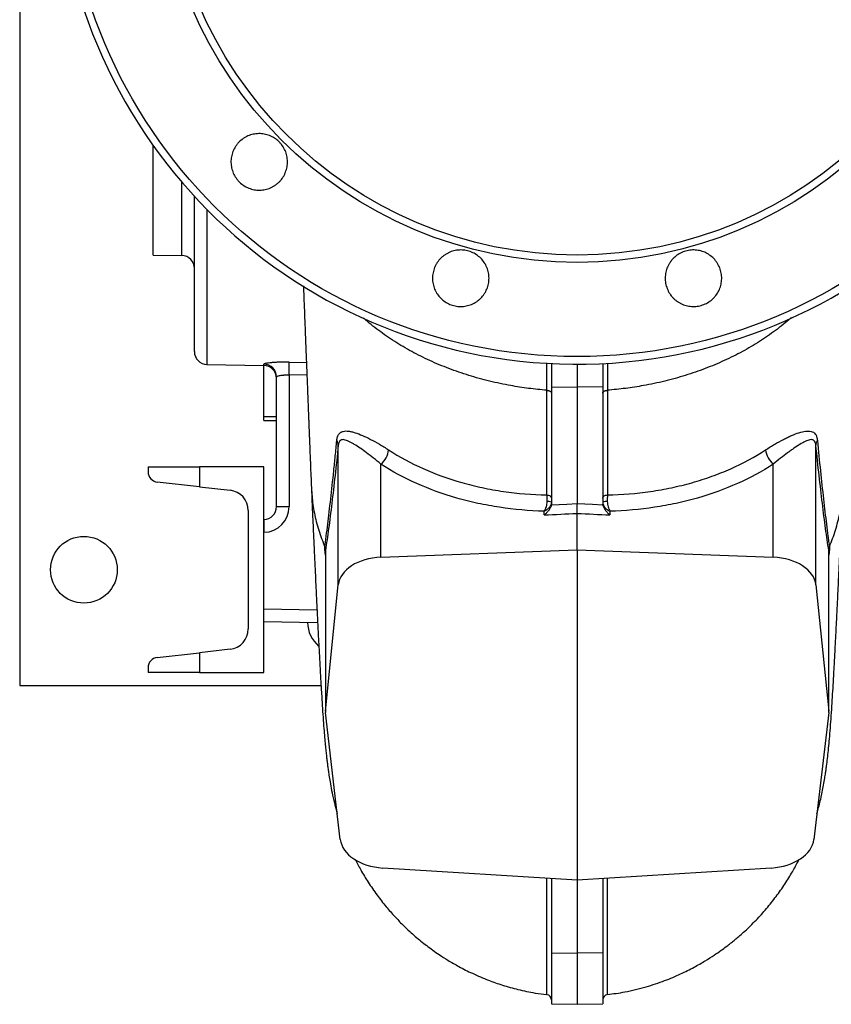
# Model space of a CAD drawing. Header units: millimetres. Extents: x 3 to 2256, y 2 to 810.
# Tile 1 of 9: x 3 to 319, y 2 to 386. Entities that reach past the tile are written whole.
import ezdxf

# ---------------------------------------------------------------- set-up
doc = ezdxf.new("R2010")
doc.units = ezdxf.units.MM

msp = doc.modelspace()

# ---------------------------------------------------------------- linework, layer by layer
at = {"color": 7, "linetype": 'Continuous', "lineweight": 25}
for p, q in [((2.84, 781.61), (2.84, 126.61)), ((54.84, 294.11), (54.84, 336.72)), ((70.84, 256.5), (70.84, 316.98)), ((54.84, 294.11), (65.93, 293.92)), ((75.75, 251.5), (97.93, 251.11)), ((97.84, 231.19), (97.84, 251.11)), ((209.84, 251.86), (209.84, 242.82)), ((219.84, 251.61), (219.84, 242.72)), ((229.84, 251.86), (229.84, 242.82)), ((102.84, 196.18), (102.84, 246.66)), ((107.75, 247.46), (107.75, 196.18)), ((209.84, 242.82), (219.84, 242.72)), ((209.84, 242.82), (209.84, 197.17)), ((229.84, 242.82), (219.84, 242.72)), ((219.84, 242.72), (219.84, 197.38)), ((229.84, 242.82), (229.84, 197.17)), ((97.84, 229.75), (97.84, 231.19)), ((97.84, 229.75), (102.84, 229.66)), ((126.88, 165.71), (126.88, 220.12)), ((312.8, 165.71), (312.8, 220.12)), ((52.84, 211.61), (52.84, 209.71)), ((52.84, 211.61), (72.84, 211.61)), ((72.84, 211.61), (72.84, 203.89)), ((97.84, 211.61), (72.84, 211.61)), ((97.84, 190.11), (97.84, 211.61)), ((143.47, 176.48), (143.47, 212.69)), ((296.21, 176.48), (296.21, 212.69)), ((72.84, 203.89), (56.4, 205.73)), ((72.84, 203.89), (84.73, 202.56)), ((102.84, 196.18), (107.75, 196.18)), ((91.84, 194.61), (91.84, 148.61)), ((207.07, 192.94), (207.07, 194.4)), ((219.84, 179.31), (219.84, 193.55)), ((232.61, 194.4), (232.61, 192.94)), ((97.84, 191.18), (97.93, 191.18)), ((97.84, 186.18), (97.84, 190.11)), ((97.84, 156.35), (97.84, 186.18)), ((97.93, 186.18), (97.84, 186.18)), ((121.85, 178.91), (121.85, 116.32)), ((121.86, 179.06), (121.86, 116.54)), ((143.47, 176.48), (219.84, 179.31)), ((219.84, 179.31), (296.21, 176.48)), ((219.84, 179.31), (219.84, 50.72)), ((317.82, 116.54), (317.82, 179.06)), ((317.83, 116.32), (317.83, 178.91)), ((121.86, 116.54), (126.88, 165.71)), ((312.8, 165.71), (317.82, 116.54)), ((97.84, 152.42), (97.84, 156.35)), ((97.84, 131.61), (97.84, 152.42)), ((118.83, 150.98), (97.84, 151.35)), ((56.4, 137.5), (72.84, 139.33)), ((84.73, 140.66), (72.84, 139.33)), ((72.84, 139.33), (72.84, 131.61)), ((52.84, 133.52), (52.84, 131.61)), ((72.84, 131.61), (52.84, 131.61)), ((72.84, 131.61), (97.84, 131.61)), ((2.84, 126.61), (120.15, 126.61)), ((127.66, 66.6), (121.87, 116.07)), ((317.81, 116.07), (312.02, 66.6)), ((219.84, 50.72), (144.23, 55.51)), ((295.45, 55.51), (219.84, 50.72)), ((209.84, 51.35), (209.84, 22.51)), ((219.84, 50.72), (219.84, 22.34)), ((229.84, 51.35), (229.84, 22.51)), ((209.84, 22.51), (219.84, 22.34)), ((209.84, 22.51), (209.84, 2.63)), ((229.84, 22.51), (219.84, 22.34)), ((219.84, 22.34), (219.84, 2.46)), ((229.84, 22.51), (229.84, 2.63)), ((209.84, 2.63), (219.84, 2.46)), ((219.84, 2.46), (229.84, 2.63))]:
    msp.add_line(p, q, dxfattribs=at)
at = {"color": 8, "linetype": 'Continuous', "lineweight": 25}
for p, q in [((65.93, 293.92), (65.93, 322.52)), ((75.75, 311.83), (75.75, 251.5)), ((97.93, 251.11), (97.93, 251.65)), ((107.75, 252.42), (114.45, 252.32)), ((114.65, 247.35), (107.75, 247.46)), ((102.84, 231.13), (97.84, 231.19)), ((121.85, 177.28), (121.63, 179.61)), ((318.05, 179.61), (317.83, 177.27)), ((97.84, 156.35), (118.58, 155.99))]:
    msp.add_line(p, q, dxfattribs=at)
at = {"color": 8, "linetype": 'Continuous', "lineweight": 25, "flags": 128}
msp.add_lwpolyline([(231.64, 251.96), (231.64, 250.04), (231.63, 241.47), (231.63, 241.47), (231.63, 241.47)], dxfattribs=at)
at = {"color": 7, "linetype": 'Continuous', "lineweight": 25, "flags": 128}
for points in [[(208.05, 200.72), (208.41, 200.68), (208.75, 200.59), (209.06, 200.47), (209.33, 200.32), (209.55, 200.14), (209.71, 199.93), (209.81, 199.72), (209.84, 199.49)], [(229.84, 199.49), (229.87, 199.72), (229.97, 199.93), (230.13, 200.14), (230.35, 200.32), (230.62, 200.47), (230.93, 200.59), (231.27, 200.68), (231.63, 200.72)], [(209.82, 196.91), (209.84, 196.91), (215.82, 197.19), (219.84, 197.38)], [(219.84, 197.38), (225.82, 197.1), (229.84, 196.91), (229.86, 196.91)], [(121.63, 180.58), (121.63, 180.58), (121.62, 180.59)], [(318.06, 180.59), (318.05, 180.58), (318.05, 180.58)]]:
    msp.add_lwpolyline(points, dxfattribs=at)
at = {"color": 7, "linetype": 'Continuous', "lineweight": 25}
for centre, radius in [((219.84, 454.11), 199.55), ((219.84, 454.11), 162.87), ((219.84, 454.11), 160), ((27.84, 171.61), 13)]:
    msp.add_circle(centre, radius, dxfattribs=at)
for centre, radius, start, end in [((219.84, 454.11), 202.5, 0.9385, 359.0615), ((65.84, 288.92), 5, 0, 89), ((75.84, 256.5), 5, 180, 269), ((97.85, 246.65), 4.99, 0.0739, 89.0772), ((97.84, 246.11), 5, 0, 89), ((15.12, 249.94), 92.66, 358.4655, 1.5345), ((123.62, 220.08), 3.26, 0.6588, 34.8776), ((316.06, 220.08), 3.26, 145.1224, 179.3412), ((137.61, 219.45), 8.95, 310.9267, 352.42), ((302.07, 219.45), 8.95, 187.58, 229.0733), ((56.84, 209.71), 4, 180, 263.6217), ((83.84, 194.61), 8, 0, 83.6217), ((97.75, 196.18), 10, 271, 0), ((97.84, 196.18), 5, 271, 0), ((208.48, 193.49), 4.65, 72.9911, 94.9368), ((231.2, 193.49), 4.65, 85.0632, 107.0089), ((169.56, 188.68), 71.68, 178.0016, 181.9984), ((117.8, 179.13), 4.07, 359.0775, 19.9704), ((321.88, 179.13), 4.07, 160.0296, 180.9225), ((127.84, 151.61), 13, 182.4674, 228.1976), ((83.84, 148.61), 8, 276.3783, 0), ((56.84, 133.52), 4, 96.3783, 180), ((207.84, 4.19), 2, 0, 83.2203), ((231.84, 4.19), 2, 96.5441, 180.0004)]:
    msp.add_arc(centre, radius, start, end, dxfattribs=at)
at = {"color": 8, "linetype": 'Continuous', "lineweight": 25}
for centre, start, end in [((119.84, 178.65), 7.383, 28.2188), ((319.84, 178.65), 151.7743, 173.4125)]:
    msp.add_arc(centre, 2.03, start, end, dxfattribs=at)
at = {"color": 7, "linetype": 'Continuous', "lineweight": 25}
for centre, major_axis, ratio, start_param, end_param in [((539.36, 616.86), (7248.5, 365.11), 0.056098, 4.663704, 4.665468), ((-99.68, 616.86), (7248.5, -365.11), 0.056098, 4.75931, 4.761074), ((144.84, 164.68), (18, -0.42), 0.655859, 1.662348, 3.090022), ((294.84, 164.68), (18, 0.42), 0.655859, 0.051571, 1.479245), ((126.85, 116.25), (5, -0.12), 0.655859, 3.090022, 3.233499), ((312.83, 116.25), (5, 0.12), 0.655859, 6.191279, 6.334756), ((145.6, 67.27), (18, -0.42), 0.655859, 3.233499, 4.651166), ((294.08, 67.27), (18, 0.42), 0.655859, 4.773612, 6.191279)]:
    msp.add_ellipse(centre, major_axis=major_axis, ratio=ratio, start_param=start_param, end_param=end_param, dxfattribs=at)
for points, knots in [([(106.72, 333.21), (106.91, 332.51), (107.03, 331.8), (107.1, 330.73), (107.1, 330.37), (107.08, 329.65), (107.05, 329.29), (106.91, 328.21), (106.74, 327.52), (106.4, 326.5), (106.26, 326.16), (105.97, 325.5), (105.8, 325.18), (105.26, 324.25), (104.84, 323.66), (104.13, 322.85), (103.88, 322.59), (103.35, 322.09), (102.8, 321.63), (102.21, 321.22), (101.6, 320.84), (101.29, 320.66), (100.31, 320.18), (99.64, 319.93), (98.6, 319.65), (98.25, 319.58), (97.53, 319.46), (97.17, 319.42), (96.1, 319.35), (95.38, 319.37), (94.31, 319.51), (93.95, 319.58), (93.25, 319.74), (92.9, 319.84), (91.88, 320.18), (91.23, 320.48), (89.97, 321.2), (89.39, 321.62), (88.58, 322.33), (88.32, 322.58), (87.83, 323.11), (87.59, 323.39), (86.93, 324.25), (86.55, 324.85), (85.92, 326.14), (85.66, 326.83), (85.29, 328.22), (85.17, 328.92), (85.1, 330), (85.09, 330.37), (85.11, 331.09), (85.17, 331.8), (85.3, 332.51), (85.46, 333.21), (85.56, 333.56), (85.91, 334.59), (86.21, 335.24), (86.74, 336.17), (86.94, 336.48), (87.36, 337.06), (87.59, 337.35), (88.3, 338.16), (88.82, 338.65), (89.68, 339.31), (89.98, 339.52), (90.59, 339.9), (90.9, 340.07), (91.87, 340.55), (92.54, 340.8), (93.59, 341.09), (93.94, 341.16), (94.65, 341.28), (95.37, 341.36), (96.08, 341.38), (96.8, 341.35), (97.17, 341.32), (98.24, 341.18), (98.94, 341.02), (100.3, 340.56), (100.97, 340.26), (102.21, 339.54), (102.8, 339.12), (103.61, 338.41), (103.87, 338.16), (104.37, 337.63), (104.6, 337.36), (105.25, 336.51), (105.64, 335.89), (106.28, 334.59), (106.53, 333.92), (106.72, 333.21)], [0, 0, 0, 0, 0.03125, 0.03125, 0.046875, 0.046875, 0.0625, 0.0625, 0.09375, 0.09375, 0.109375, 0.109375, 0.125, 0.125, 0.15625, 0.15625, 0.171875, 0.171875, 0.1875, 0.203125, 0.203125, 0.21875, 0.21875, 0.25, 0.25, 0.265625, 0.265625, 0.28125, 0.28125, 0.3125, 0.3125, 0.328125, 0.328125, 0.34375, 0.34375, 0.375, 0.375, 0.40625, 0.40625, 0.421875, 0.421875, 0.4375, 0.4375, 0.46875, 0.46875, 0.5, 0.5, 0.53125, 0.53125, 0.546875, 0.546875, 0.5625, 0.578125, 0.578125, 0.59375, 0.59375, 0.625, 0.625, 0.640625, 0.640625, 0.65625, 0.65625, 0.6875, 0.6875, 0.703125, 0.703125, 0.71875, 0.71875, 0.75, 0.75, 0.765625, 0.765625, 0.78125, 0.796875, 0.796875, 0.8125, 0.8125, 0.84375, 0.84375, 0.875, 0.875, 0.90625, 0.90625, 0.921875, 0.921875, 0.9375, 0.9375, 0.96875, 0.96875, 1, 1, 1, 1]), ([(182.33, 292.85), (182.84, 292.34), (183.29, 291.78), (183.89, 290.89), (184.08, 290.58), (184.42, 289.94), (184.57, 289.61), (184.99, 288.62), (185.19, 287.93), (185.4, 286.87), (185.46, 286.51), (185.53, 285.79), (185.55, 285.43), (185.55, 284.36), (185.48, 283.64), (185.27, 282.58), (185.18, 282.23), (184.97, 281.54), (184.73, 280.86), (184.42, 280.21), (184.08, 279.58), (183.89, 279.27), (183.29, 278.36), (182.83, 277.81), (182.07, 277.05), (181.81, 276.81), (181.25, 276.35), (180.96, 276.13), (180.06, 275.53), (179.43, 275.19), (178.43, 274.78), (178.09, 274.66), (177.39, 274.45), (177.05, 274.36), (175.99, 274.15), (175.28, 274.08), (173.82, 274.08), (173.11, 274.15), (172.05, 274.36), (171.71, 274.44), (171.01, 274.65), (170.67, 274.78), (169.67, 275.19), (169.04, 275.53), (167.84, 276.33), (167.28, 276.79), (166.26, 277.81), (165.81, 278.36), (165.2, 279.26), (165.02, 279.57), (164.68, 280.21), (164.37, 280.86), (164.13, 281.53), (163.92, 282.22), (163.83, 282.57), (163.62, 283.64), (163.55, 284.35), (163.55, 285.43), (163.56, 285.79), (163.63, 286.51), (163.69, 286.87), (163.9, 287.93), (164.1, 288.61), (164.52, 289.61), (164.67, 289.94), (165.01, 290.58), (165.2, 290.89), (165.8, 291.78), (166.25, 292.34), (167.02, 293.1), (167.29, 293.35), (167.84, 293.8), (168.42, 294.23), (169.03, 294.6), (169.67, 294.94), (170, 295.1), (171, 295.51), (171.68, 295.72), (173.09, 296), (173.82, 296.08), (175.26, 296.08), (175.97, 296.01), (177.03, 295.8), (177.39, 295.71), (178.08, 295.5), (178.42, 295.38), (179.41, 294.97), (180.05, 294.63), (181.25, 293.83), (181.81, 293.37), (182.33, 292.85)], [0, 0, 0, 0, 0.03125, 0.03125, 0.046875, 0.046875, 0.0625, 0.0625, 0.09375, 0.09375, 0.109375, 0.109375, 0.125, 0.125, 0.15625, 0.15625, 0.171875, 0.171875, 0.1875, 0.203125, 0.203125, 0.21875, 0.21875, 0.25, 0.25, 0.265625, 0.265625, 0.28125, 0.28125, 0.3125, 0.3125, 0.328125, 0.328125, 0.34375, 0.34375, 0.375, 0.375, 0.40625, 0.40625, 0.421875, 0.421875, 0.4375, 0.4375, 0.46875, 0.46875, 0.5, 0.5, 0.53125, 0.53125, 0.546875, 0.546875, 0.5625, 0.578125, 0.578125, 0.59375, 0.59375, 0.625, 0.625, 0.640625, 0.640625, 0.65625, 0.65625, 0.6875, 0.6875, 0.703125, 0.703125, 0.71875, 0.71875, 0.75, 0.75, 0.765625, 0.765625, 0.78125, 0.796875, 0.796875, 0.8125, 0.8125, 0.84375, 0.84375, 0.875, 0.875, 0.90625, 0.90625, 0.921875, 0.921875, 0.9375, 0.9375, 0.96875, 0.96875, 1, 1, 1, 1]), ([(267.98, 295.7), (268.68, 295.51), (269.36, 295.26), (270.32, 294.78), (270.63, 294.61), (271.25, 294.23), (271.55, 294.02), (272.41, 293.36), (272.93, 292.87), (273.64, 292.06), (273.86, 291.78), (274.29, 291.19), (274.48, 290.88), (275.02, 289.95), (275.32, 289.3), (275.66, 288.27), (275.76, 287.92), (275.93, 287.22), (276.06, 286.52), (276.12, 285.8), (276.14, 285.08), (276.13, 284.72), (276.06, 283.63), (275.94, 282.93), (275.67, 281.89), (275.56, 281.54), (275.3, 280.87), (275.16, 280.53), (274.68, 279.57), (274.3, 278.96), (273.64, 278.1), (273.41, 277.82), (272.91, 277.29), (272.66, 277.04), (271.85, 276.33), (271.27, 275.92), (270.01, 275.19), (269.35, 274.89), (268.33, 274.55), (267.99, 274.45), (267.29, 274.28), (266.93, 274.22), (265.85, 274.08), (265.14, 274.05), (263.7, 274.15), (262.98, 274.27), (261.59, 274.64), (260.92, 274.89), (259.95, 275.37), (259.63, 275.54), (259.02, 275.92), (258.43, 276.33), (257.88, 276.8), (257.36, 277.29), (257.1, 277.55), (256.39, 278.37), (255.97, 278.95), (255.43, 279.88), (255.27, 280.2), (254.97, 280.86), (254.83, 281.2), (254.49, 282.22), (254.32, 282.92), (254.18, 283.99), (254.15, 284.35), (254.13, 285.07), (254.13, 285.43), (254.2, 286.51), (254.32, 287.21), (254.6, 288.27), (254.71, 288.61), (254.96, 289.28), (255.25, 289.94), (255.6, 290.57), (255.98, 291.18), (256.18, 291.48), (256.84, 292.34), (257.33, 292.86), (258.41, 293.81), (259.01, 294.24), (260.25, 294.96), (260.9, 295.26), (261.93, 295.61), (262.28, 295.71), (262.98, 295.87), (263.33, 295.93), (264.4, 296.08), (265.12, 296.1), (266.57, 296.01), (267.28, 295.89), (267.98, 295.7)], [0, 0, 0, 0, 0.03125, 0.03125, 0.046875, 0.046875, 0.0625, 0.0625, 0.09375, 0.09375, 0.109375, 0.109375, 0.125, 0.125, 0.15625, 0.15625, 0.171875, 0.171875, 0.1875, 0.203125, 0.203125, 0.21875, 0.21875, 0.25, 0.25, 0.265625, 0.265625, 0.28125, 0.28125, 0.3125, 0.3125, 0.328125, 0.328125, 0.34375, 0.34375, 0.375, 0.375, 0.40625, 0.40625, 0.421875, 0.421875, 0.4375, 0.4375, 0.46875, 0.46875, 0.5, 0.5, 0.53125, 0.53125, 0.546875, 0.546875, 0.5625, 0.578125, 0.578125, 0.59375, 0.59375, 0.625, 0.625, 0.640625, 0.640625, 0.65625, 0.65625, 0.6875, 0.6875, 0.703125, 0.703125, 0.71875, 0.71875, 0.75, 0.75, 0.765625, 0.765625, 0.78125, 0.796875, 0.796875, 0.8125, 0.8125, 0.84375, 0.84375, 0.875, 0.875, 0.90625, 0.90625, 0.921875, 0.921875, 0.9375, 0.9375, 0.96875, 0.96875, 1, 1, 1, 1]), ([(113.28, 282.11), (113.31, 281.37), (113.39, 279.38), (113.51, 276.24), (113.65, 272.76), (113.78, 269.56), (113.89, 266.71), (113.99, 264.14), (114.09, 261.57), (114.2, 258.68), (114.34, 255.23), (114.49, 251.24), (114.66, 247.03), (114.82, 242.95), (114.96, 239.32), (115.09, 236.14), (115.2, 233.41), (115.28, 231.18), (115.36, 229.35), (115.42, 227.78), (115.48, 226.31), (115.53, 224.89), (115.59, 223.35), (115.67, 221.45), (115.77, 218.99), (115.89, 215.91), (116.04, 212.24), (116.21, 207.99), (116.33, 205.02), (116.39, 203.44)], [0, 0, 0, 0, 0.0249138, 0.0668989, 0.1075825, 0.1446669, 0.1780581, 0.2077368, 0.235341, 0.2693958, 0.3108913, 0.3600522, 0.4152287, 0.4666674, 0.5127748, 0.5535058, 0.5888231, 0.6188072, 0.6406568, 0.6613339, 0.6808346, 0.6991554, 0.7183141, 0.7428207, 0.7762514, 0.8186407, 0.8700302, 0.9304666, 1, 1, 1, 1]), ([(208.05, 241.47), (205.69, 241.69), (200.97, 242.14), (193.5, 243.31), (185.71, 244.96), (177.67, 247.18), (169.91, 249.85), (162.48, 252.96), (155.42, 256.48), (148.75, 260.4), (142.58, 264.72), (138.55, 267.81), (136.74, 269.54), (136.67, 269.61)], [0, 0, 0, 0, 0.086037, 0.171729, 0.275332, 0.378592, 0.481595, 0.584422, 0.687155, 0.789877, 0.892669, 0.995611, 1, 1, 1, 1]), ([(303.12, 269.72), (303.01, 269.61), (301.17, 267.85), (297.1, 264.72), (290.93, 260.4), (284.26, 256.48), (277.2, 252.96), (269.77, 249.85), (262.01, 247.18), (253.97, 244.96), (246.18, 243.31), (238.71, 242.14), (233.99, 241.69), (231.63, 241.47)], [0, 0, 0, 0, 0.006604, 0.109318, 0.211881, 0.314374, 0.416879, 0.519476, 0.62225, 0.72528, 0.828653, 0.914155, 1, 1, 1, 1]), ([(107.75, 252.42), (107.11, 252.43), (106.47, 252.43), (105.2, 252.42), (104.59, 252.41), (103.71, 252.38), (103.42, 252.37), (102.86, 252.35), (102.58, 252.33), (101.78, 252.29), (101.28, 252.25), (100.37, 252.17), (99.96, 252.13), (99.24, 252.04), (98.94, 251.99), (98.56, 251.91), (98.45, 251.89), (98.26, 251.84), (98.18, 251.81), (97.99, 251.74), (97.93, 251.69), (97.93, 251.65)], [0, 0, 0, 0, 0.125, 0.125, 0.25, 0.25, 0.3125, 0.3125, 0.375, 0.375, 0.5, 0.5, 0.625, 0.625, 0.75, 0.75, 0.8125, 0.8125, 0.875, 0.875, 1, 1, 1, 1]), ([(102.84, 246.66), (102.84, 246.71), (102.87, 246.76), (102.99, 246.85), (103.09, 246.91), (103.33, 247.01), (103.48, 247.06), (103.83, 247.15), (104.04, 247.2), (104.49, 247.28), (104.73, 247.32), (105.13, 247.36), (105.27, 247.38), (105.56, 247.4), (105.7, 247.42), (106.15, 247.45), (106.46, 247.46), (107.1, 247.47), (107.42, 247.47), (107.75, 247.46)], [0, 0, 0, 0, 0.125, 0.125, 0.25, 0.25, 0.375, 0.375, 0.5, 0.5, 0.625, 0.625, 0.6875, 0.6875, 0.75, 0.75, 0.875, 0.875, 1, 1, 1, 1]), ([(208.05, 241.47), (208.1, 241.47), (208.19, 241.46), (208.34, 241.44), (208.49, 241.42), (208.65, 241.38), (208.81, 241.34), (208.98, 241.28), (209.14, 241.22), (209.29, 241.14), (209.44, 241.04), (209.57, 240.94), (209.68, 240.82), (209.77, 240.68), (209.83, 240.54), (209.84, 240.44), (209.84, 240.39)], [0, 0, 0, 0, 0.046908, 0.09759, 0.152046, 0.210275, 0.272277, 0.338052, 0.407599, 0.480918, 0.558007, 0.638867, 0.723497, 0.811896, 0.904064, 1, 1, 1, 1]), ([(208.05, 200.72), (208.05, 207.29), (208.05, 213.97), (208.05, 224.15), (208.05, 227.58), (208.05, 232.75), (208.05, 234.49), (208.05, 237.97), (208.05, 239.72), (208.05, 241.47)], [0, 0, 0, 0, 0.5, 0.5, 0.75, 0.75, 0.875, 0.875, 1, 1, 1, 1]), ([(229.84, 240.39), (229.84, 240.42), (229.84, 240.47), (229.86, 240.55), (229.89, 240.64), (229.93, 240.73), (229.99, 240.81), (230.07, 240.9), (230.17, 240.99), (230.28, 241.08), (230.42, 241.16), (230.58, 241.23), (230.75, 241.3), (230.95, 241.36), (231.16, 241.41), (231.39, 241.45), (231.55, 241.46), (231.63, 241.47)], [0, 0, 0, 0, 0.049495, 0.101445, 0.155848, 0.212704, 0.272014, 0.333777, 0.397993, 0.464662, 0.533783, 0.605357, 0.679382, 0.75586, 0.834789, 0.916169, 1, 1, 1, 1]), ([(231.63, 241.47), (231.63, 240.59), (231.63, 239.72), (231.63, 237.97), (231.63, 235.35), (231.63, 232.75), (231.63, 227.58), (231.63, 224.15), (231.63, 213.97), (231.63, 207.29), (231.63, 200.72)], [0, 0, 0, 0, 0.0625, 0.0625, 0.125, 0.25, 0.25, 0.5, 0.5, 1, 1, 1, 1]), ([(126.29, 221.95), (126.35, 222.5), (126.44, 222.97), (126.65, 223.59), (126.73, 223.78), (126.91, 224.13), (127.01, 224.29), (127.33, 224.71), (127.57, 224.94), (127.98, 225.19), (128.12, 225.27), (128.42, 225.39), (128.57, 225.44), (129.38, 225.65), (130.1, 225.65), (131.28, 225.5), (131.69, 225.42), (132.54, 225.22), (132.99, 225.09), (134.35, 224.66), (135.31, 224.29), (137.31, 223.43), (138.36, 222.93), (140.55, 221.81), (141.69, 221.18), (144.04, 219.81), (145.24, 219.07), (146.47, 218.27)], [0, 0, 0, 0, 0.0625, 0.0625, 0.09375, 0.09375, 0.125, 0.125, 0.1875, 0.1875, 0.21875, 0.21875, 0.25, 0.25, 0.375, 0.375, 0.4375, 0.4375, 0.5, 0.5, 0.625, 0.625, 0.75, 0.75, 0.875, 0.875, 1, 1, 1, 1]), ([(293.21, 218.27), (294.44, 219.07), (295.64, 219.81), (297.96, 221.16), (299.09, 221.78), (300.73, 222.62), (301.26, 222.89), (302.32, 223.39), (302.84, 223.63), (304.36, 224.29), (305.32, 224.66), (307.13, 225.23), (307.99, 225.44), (309.18, 225.6), (309.56, 225.62), (310.29, 225.61), (310.63, 225.56), (311.27, 225.4), (311.57, 225.28), (312.11, 224.94), (312.36, 224.71), (312.78, 224.15), (312.96, 223.81), (313.16, 223.19), (313.22, 222.96), (313.32, 222.48), (313.36, 222.22), (313.39, 221.95)], [0, 0, 0, 0, 0.125, 0.125, 0.25, 0.25, 0.3125, 0.3125, 0.375, 0.375, 0.5, 0.5, 0.625, 0.625, 0.6875, 0.6875, 0.75, 0.75, 0.8125, 0.8125, 0.875, 0.875, 0.9375, 0.9375, 0.96875, 0.96875, 1, 1, 1, 1]), ([(121.62, 180.59), (121.67, 180.93), (121.72, 181.27), (121.81, 181.95), (121.86, 182.3), (122, 183.35), (122.1, 184.06), (122.39, 186.24), (122.58, 187.74), (122.96, 190.84), (123.16, 192.45), (123.55, 195.74), (123.74, 197.44), (124.33, 202.65), (124.72, 206.3), (125.31, 212), (125.51, 213.94), (125.9, 217.89), (126.1, 219.9), (126.29, 221.95)], [0, 0, 0, 0, 0.03125, 0.03125, 0.0625, 0.0625, 0.125, 0.125, 0.25, 0.25, 0.375, 0.375, 0.5, 0.5, 0.75, 0.75, 0.875, 0.875, 1, 1, 1, 1]), ([(126.88, 220.12), (126.46, 216.04), (126.03, 212.1), (125.19, 204.55), (124.77, 200.93), (124.14, 195.75), (123.93, 194.07), (123.51, 190.8), (123.31, 189.22), (122.69, 184.61), (122.28, 181.74), (121.87, 179.1)], [0, 0, 0, 0, 0.25, 0.25, 0.5, 0.5, 0.625, 0.625, 0.75, 0.75, 1, 1, 1, 1]), ([(143.47, 212.69), (142.49, 213.51), (141.53, 214.29), (139.68, 215.76), (138.77, 216.45), (137.03, 217.75), (136.2, 218.35), (134.59, 219.46), (133.82, 219.97), (132.72, 220.64), (132.36, 220.85), (131.65, 221.24), (131.32, 221.42), (130.33, 221.88), (129.72, 222.11), (128.88, 222.26), (128.61, 222.27), (128.12, 222.21), (127.89, 222.13), (127.59, 221.91), (127.49, 221.82), (127.32, 221.59), (127.24, 221.46), (127.1, 221.16), (127.04, 220.99), (126.94, 220.59), (126.91, 220.37), (126.88, 220.12)], [0, 0, 0, 0, 0.125, 0.125, 0.25, 0.25, 0.375, 0.375, 0.5, 0.5, 0.5625, 0.5625, 0.625, 0.625, 0.75, 0.75, 0.8125, 0.8125, 0.875, 0.875, 0.90625, 0.90625, 0.9375, 0.9375, 0.96875, 0.96875, 1, 1, 1, 1]), ([(312.8, 220.12), (312.77, 220.37), (312.74, 220.59), (312.64, 220.99), (312.58, 221.16), (312.37, 221.62), (312.19, 221.83), (311.89, 222.05), (311.78, 222.11), (311.55, 222.2), (311.43, 222.22), (311.06, 222.27), (310.79, 222.26), (310.23, 222.16), (309.93, 222.08), (309.32, 221.86), (309, 221.72), (308.02, 221.25), (307.32, 220.86), (305.86, 219.97), (305.09, 219.46), (303.87, 218.62), (303.46, 218.33), (302.62, 217.72), (302.19, 217.41), (300.89, 216.44), (299.99, 215.75), (298.14, 214.29), (297.19, 213.51), (296.21, 212.69)], [0, 0, 0, 0, 0.03125, 0.03125, 0.0625, 0.0625, 0.125, 0.125, 0.15625, 0.15625, 0.1875, 0.1875, 0.25, 0.25, 0.3125, 0.3125, 0.375, 0.375, 0.5, 0.5, 0.625, 0.625, 0.6875, 0.6875, 0.75, 0.75, 0.875, 0.875, 1, 1, 1, 1]), ([(317.81, 179.1), (317.4, 181.74), (316.99, 184.61), (316.37, 189.22), (316.17, 190.8), (315.75, 194.07), (315.54, 195.75), (314.91, 200.93), (314.49, 204.55), (313.65, 212.1), (313.22, 216.04), (312.8, 220.12)], [0, 0, 0, 0, 0.25, 0.25, 0.375, 0.375, 0.5, 0.5, 0.75, 0.75, 1, 1, 1, 1]), ([(313.39, 221.95), (313.78, 217.85), (314.17, 213.91), (314.96, 206.32), (315.35, 202.68), (315.94, 197.46), (316.13, 195.76), (316.52, 192.46), (316.71, 190.86), (317.1, 187.75), (317.29, 186.24), (317.58, 184.06), (317.68, 183.35), (317.82, 182.3), (317.87, 181.95), (317.96, 181.27), (318.01, 180.93), (318.06, 180.59)], [0, 0, 0, 0, 0.25, 0.25, 0.5, 0.5, 0.625, 0.625, 0.75, 0.75, 0.875, 0.875, 0.9375, 0.9375, 0.96875, 0.96875, 1, 1, 1, 1]), ([(146.47, 218.27), (150.7, 215.52), (155.2, 213.09), (164.68, 208.86), (169.68, 207.05), (176.24, 205.18), (177.57, 204.83), (180.24, 204.16), (181.58, 203.85), (184.3, 203.28), (185.66, 203.01), (188.41, 202.52), (189.79, 202.3), (196.71, 201.29), (202.33, 200.83), (208.05, 200.72)], [0, 0, 0, 0, 0.25, 0.25, 0.5, 0.5, 0.5625, 0.5625, 0.625, 0.625, 0.6875, 0.6875, 0.75, 0.75, 1, 1, 1, 1]), ([(231.63, 200.72), (237.34, 200.83), (242.95, 201.29), (251.18, 202.48), (253.9, 202.97), (257.94, 203.82), (259.27, 204.12), (261.94, 204.78), (263.26, 205.13), (267.2, 206.25), (269.78, 207.07), (273.57, 208.44), (274.82, 208.91), (277.28, 209.9), (278.49, 210.42), (284.47, 213.08), (288.98, 215.52), (293.21, 218.27)], [0, 0, 0, 0, 0.25, 0.25, 0.375, 0.375, 0.4375, 0.4375, 0.5, 0.5, 0.625, 0.625, 0.6875, 0.6875, 0.75, 0.75, 1, 1, 1, 1]), ([(207.07, 194.4), (201.16, 194.56), (195.36, 195.06), (186.83, 196.35), (184.02, 196.86), (179.84, 197.76), (178.45, 198.08), (175.69, 198.77), (174.32, 199.14), (167.52, 201.09), (162.35, 202.97), (152.51, 207.35), (147.85, 209.86), (143.47, 212.69)], [0, 0, 0, 0, 0.25, 0.25, 0.375, 0.375, 0.4375, 0.4375, 0.5, 0.5, 0.75, 0.75, 1, 1, 1, 1]), ([(296.21, 212.69), (291.83, 209.86), (287.17, 207.35), (277.33, 202.97), (272.16, 201.09), (265.36, 199.14), (263.99, 198.77), (261.23, 198.08), (259.84, 197.76), (255.66, 196.86), (252.85, 196.35), (244.32, 195.06), (238.52, 194.56), (232.61, 194.4)], [0, 0, 0, 0, 0.25, 0.25, 0.5, 0.5, 0.5625, 0.5625, 0.625, 0.625, 0.75, 0.75, 1, 1, 1, 1]), ([(116.4, 203.44), (116.55, 201.29), (116.85, 196.9), (118.21, 190.31), (119.88, 184.85), (121.19, 181.64), (121.62, 180.59)], [0, 0, 0, 0, 0.277131, 0.566588, 0.8582, 1, 1, 1, 1]), ([(116.4, 203.2), (116.48, 201.5), (116.61, 198.35), (116.8, 194.1), (116.96, 190.64), (117.09, 187.73), (117.21, 185.08), (117.33, 182.4), (117.5, 178.8), (117.7, 174.4), (117.94, 169.37), (118.16, 164.79), (118.35, 160.74), (118.52, 157.31), (118.66, 154.45), (118.78, 152.07), (118.89, 149.88), (119.03, 147.11), (119.21, 143.5), (119.45, 139.05), (119.71, 134.13), (120.01, 128.8), (120.32, 123.62), (120.63, 118.69), (120.93, 114.12), (121.23, 109.88), (121.52, 106.49), (121.79, 103.56), (122.04, 101.12), (122.27, 99.01), (122.49, 97.11), (122.71, 95.34), (122.95, 93.63), (123.25, 91.57), (123.69, 88.86), (124.25, 85.77), (125.03, 82.17), (125.79, 79.04), (126.32, 77.25), (126.47, 76.71)], [0, 0, 0, 0, 0.028979, 0.053619, 0.073935, 0.090075, 0.105534, 0.121848, 0.139014, 0.172151, 0.204615, 0.235949, 0.262909, 0.286938, 0.307136, 0.323525, 0.338219, 0.355015, 0.384852, 0.419709, 0.459189, 0.50292, 0.550885, 0.59154, 0.634817, 0.678518, 0.717791, 0.752571, 0.781434, 0.80639, 0.828413, 0.848623, 0.867046, 0.88626, 0.910008, 0.938331, 0.968059, 0.99049, 1, 1, 1, 1]), ([(313.21, 76.73), (313.44, 77.53), (313.97, 79.37), (314.56, 81.81), (315.16, 84.49), (315.69, 87.18), (316.14, 89.74), (316.5, 92.01), (316.75, 93.78), (317.02, 95.75), (317.33, 98.24), (317.67, 101.37), (318.02, 104.95), (318.37, 108.91), (318.71, 113.45), (319.04, 118.37), (319.33, 123.13), (319.56, 126.98), (319.73, 129.96), (319.85, 132.05), (319.96, 134.07), (320.07, 136.12), (320.2, 138.38), (320.34, 141.04), (320.49, 143.98), (320.67, 147.42), (320.85, 151.08), (321.04, 154.89), (321.21, 158.37), (321.37, 161.59), (321.52, 164.7), (321.67, 167.9), (321.83, 171.29), (322, 174.97), (322.19, 179.09), (322.41, 183.9), (322.67, 189.49), (322.96, 195.98), (323.17, 200.7), (323.28, 203.2)], [0, 0, 0, 0, 0.013749, 0.031729, 0.052097, 0.075124, 0.099152, 0.119696, 0.136594, 0.152692, 0.185872, 0.223322, 0.264165, 0.309307, 0.356649, 0.402016, 0.445106, 0.485859, 0.504574, 0.52229, 0.539001, 0.554875, 0.572841, 0.593984, 0.618001, 0.641275, 0.67196, 0.698867, 0.722994, 0.745028, 0.765072, 0.785872, 0.808593, 0.831121, 0.856609, 0.886063, 0.919504, 0.957268, 1, 1, 1, 1]), ([(318.06, 180.59), (318.49, 181.64), (319.8, 184.85), (321.47, 190.31), (322.83, 196.9), (323.13, 201.29), (323.28, 203.44)], [0, 0, 0, 0, 0.141793, 0.43339, 0.722832, 1, 1, 1, 1]), ([(208.05, 200.72), (208.06, 200.34), (208.07, 199.94), (208.08, 199.28), (208.08, 199.05), (208.08, 198.59), (208.08, 198.35), (208.08, 198.12)], [0, 0, 0, 0, 0.5, 0.5, 0.75, 0.75, 1, 1, 1, 1]), ([(231.63, 200.72), (231.62, 200.34), (231.61, 199.94), (231.6, 199.28), (231.6, 199.05), (231.6, 198.59), (231.6, 198.35), (231.6, 198.12)], [0, 0, 0, 0, 0.5, 0.5, 0.75, 0.75, 1, 1, 1, 1]), ([(208.08, 198.12), (208.08, 197.77), (208.04, 197.43), (207.93, 196.75), (207.85, 196.43), (207.66, 195.79), (207.55, 195.49), (207.32, 194.92), (207.2, 194.64), (207.07, 194.4)], [0, 0, 0, 0, 0.25, 0.25, 0.5, 0.5, 0.75, 0.75, 1, 1, 1, 1]), ([(209.84, 197.93), (209.84, 197.57), (209.76, 197.22), (209.55, 196.69), (209.46, 196.52), (209.25, 196.19), (209.14, 196.03), (208.75, 195.56), (208.45, 195.27), (207.95, 194.9), (207.78, 194.79), (207.52, 194.63), (207.43, 194.58), (207.25, 194.49), (207.16, 194.44), (207.07, 194.4)], [0, 0, 0, 0, 0.25, 0.25, 0.375, 0.375, 0.5, 0.5, 0.75, 0.75, 0.875, 0.875, 0.9375, 0.9375, 1, 1, 1, 1]), ([(209.82, 196.91), (209.8, 196.74), (209.75, 196.56), (209.63, 196.19), (209.55, 196), (209.36, 195.63), (209.26, 195.44), (209.03, 195.08), (208.91, 194.9), (208.53, 194.39), (208.25, 194.06), (207.81, 193.61), (207.67, 193.47), (207.37, 193.2), (207.22, 193.06), (207.07, 192.94)], [0, 0, 0, 0, 0.125, 0.125, 0.25, 0.25, 0.375, 0.375, 0.5, 0.5, 0.75, 0.75, 0.875, 0.875, 1, 1, 1, 1]), ([(219.84, 193.55), (219.84, 193.82), (219.84, 194.11), (219.84, 194.76), (219.84, 195.1), (219.84, 195.63), (219.84, 195.8), (219.84, 196.14), (219.84, 196.31), (219.84, 196.8), (219.84, 197.11), (219.84, 197.38)], [0, 0, 0, 0, 0.25, 0.25, 0.5, 0.5, 0.625, 0.625, 0.75, 0.75, 1, 1, 1, 1]), ([(229.84, 197.93), (229.84, 197.57), (229.92, 197.22), (230.13, 196.69), (230.22, 196.52), (230.43, 196.19), (230.54, 196.03), (230.93, 195.56), (231.23, 195.27), (231.73, 194.9), (231.9, 194.79), (232.16, 194.63), (232.25, 194.58), (232.43, 194.49), (232.52, 194.44), (232.61, 194.4)], [0, 0, 0, 0, 0.25, 0.25, 0.375, 0.375, 0.5, 0.5, 0.75, 0.75, 0.875, 0.875, 0.9375, 0.9375, 1, 1, 1, 1]), ([(229.86, 196.91), (229.88, 196.74), (229.93, 196.56), (230.05, 196.19), (230.13, 196), (230.32, 195.63), (230.42, 195.44), (230.65, 195.08), (230.77, 194.9), (231.15, 194.39), (231.43, 194.06), (231.86, 193.61), (232.01, 193.47), (232.31, 193.2), (232.46, 193.06), (232.61, 192.94)], [0, 0, 0, 0, 0.125, 0.125, 0.25, 0.25, 0.375, 0.375, 0.5, 0.5, 0.75, 0.75, 0.875, 0.875, 1, 1, 1, 1]), ([(231.6, 198.12), (231.6, 197.77), (231.64, 197.43), (231.75, 196.75), (231.83, 196.43), (232.02, 195.79), (232.13, 195.49), (232.36, 194.92), (232.48, 194.64), (232.61, 194.4)], [0, 0, 0, 0, 0.25, 0.25, 0.5, 0.5, 0.75, 0.75, 1, 1, 1, 1]), ([(121.63, 179.61), (121.61, 179.8), (121.6, 179.97), (121.6, 180.27), (121.61, 180.4), (121.62, 180.52)], [0, 0, 0, 0, 0.5, 0.5, 1, 1, 1, 1]), ([(121.63, 180.58), (121.71, 180.34), (121.78, 180.09), (121.84, 179.72), (121.85, 179.6), (121.87, 179.35), (121.87, 179.23), (121.87, 179.1)], [0, 0, 0, 0, 0.5, 0.5, 0.75, 0.75, 1, 1, 1, 1]), ([(318.05, 180.58), (317.97, 180.34), (317.9, 180.09), (317.84, 179.72), (317.83, 179.6), (317.81, 179.35), (317.81, 179.23), (317.81, 179.1)], [0, 0, 0, 0, 0.5, 0.5, 0.75, 0.75, 1, 1, 1, 1]), ([(318.06, 180.52), (318.07, 180.4), (318.08, 180.27), (318.08, 179.97), (318.07, 179.8), (318.05, 179.61)], [0, 0, 0, 0, 0.5, 0.5, 1, 1, 1, 1]), ([(121.86, 179.06), (121.86, 179.03), (121.85, 179), (121.85, 178.92), (121.85, 178.91)], [0, 0, 0, 0, 0.86987, 1, 1, 1, 1]), ([(121.85, 178.93), (121.85, 178.93), (121.85, 178.95), (121.86, 178.91), (121.85, 178.84), (121.85, 178.84)], [0, 0, 0, 0, 0.157799, 0.957162, 1, 1, 1, 1]), ([(317.83, 178.91), (317.83, 178.92), (317.83, 178.94), (317.83, 178.93), (317.83, 178.93)], [0, 0, 0, 0, 0.364936, 1, 1, 1, 1]), ([(133.42, 58.89), (134.14, 57.51), (135.7, 54.51), (138.54, 49.85), (141.82, 45.06), (145.31, 40.61), (148.67, 36.77), (151.76, 33.56), (154.44, 31.01), (156.82, 28.9), (159.01, 27.06), (161.28, 25.28), (163.67, 23.51), (166.42, 21.61), (169.8, 19.44), (174.07, 16.97), (179.32, 14.32), (184.99, 11.91), (190.93, 9.83), (196.99, 8.14), (202.77, 6.88), (206.56, 6.42), (208.09, 6.24)], [0, 0, 0, 0, 0.050954, 0.110252, 0.176029, 0.237564, 0.291812, 0.338846, 0.378776, 0.408374, 0.438167, 0.468259, 0.498654, 0.531053, 0.572504, 0.623787, 0.684916, 0.755919, 0.815685, 0.881064, 0.9521, 1, 1, 1, 1]), ([(231.59, 6.26), (233.89, 6.56), (239, 7.22), (246.46, 9.11), (253.69, 11.51), (259.91, 14.12), (265.16, 16.73), (269.51, 19.22), (273.01, 21.44), (275.71, 23.3), (277.65, 24.72), (279.01, 25.76), (280.13, 26.64), (281.36, 27.65), (282.91, 28.95), (284.77, 30.59), (286.84, 32.52), (289.7, 35.37), (293.13, 39.12), (296.92, 43.8), (300.33, 48.59), (303.24, 53.27), (305.17, 56.7), (306.06, 58.51), (306.23, 58.85)], [0, 0, 0, 0, 0.072493, 0.160838, 0.240039, 0.310168, 0.371267, 0.423362, 0.466465, 0.500577, 0.525697, 0.541825, 0.553871, 0.570458, 0.591754, 0.617765, 0.64846, 0.680868, 0.745249, 0.809143, 0.872639, 0.933706, 0.987276, 1, 1, 1, 1])]:
    msp.add_open_spline(points, degree=3, knots=knots, dxfattribs=at)
at = {"color": 8, "linetype": 'Continuous', "lineweight": 25}
for points, knots in [([(208.05, 241.47), (208.05, 241.47), (208.05, 244.01), (208.04, 247.66), (208.04, 251.05), (208.04, 252.13)], [0, 0, 0, 0, 0.000005, 0.683416, 1, 1, 1, 1]), ([(317.83, 178.91), (317.83, 178.94), (317.83, 179.01), (317.82, 179.04), (317.82, 179.06)], [0, 0, 0, 0, 0.467419, 1, 1, 1, 1]), ([(208.08, 6.22), (208.08, 6.21), (208.08, 6.19), (208.08, 6.56), (208.08, 7.31), (208.08, 8.79), (208.08, 11.47), (208.08, 15.95), (208.08, 20.93), (208.08, 24.72), (208.08, 27.45), (208.08, 31.94), (208.07, 39.29), (208.07, 46.92), (208.07, 51.13), (208.07, 51.46)], [0, 0, 0, 0, 0.034716, 0.099737, 0.164923, 0.230165, 0.353762, 0.477738, 0.602487, 0.663952, 0.694767, 0.725617, 0.857061, 0.988807, 1, 1, 1, 1]), ([(231.61, 51.46), (231.61, 50.39), (231.61, 46.13), (231.61, 39.42), (231.6, 32.66), (231.6, 27.45), (231.6, 22.84), (231.6, 18.17), (231.6, 13.51), (231.6, 9.93), (231.6, 7.43), (231.6, 6.52), (231.6, 6.21), (231.6, 6.23), (231.6, 6.24)], [0, 0, 0, 0, 0.0358851, 0.1414933, 0.2472567, 0.3034404, 0.359713, 0.4728302, 0.5867692, 0.6979094, 0.8172212, 0.9368742, 0.9566003, 1, 1, 1, 1])]:
    msp.add_open_spline(points, degree=3, knots=knots, dxfattribs=at)
at = {"color": 7, "linetype": 'Continuous', "lineweight": 25}
for points in [[(209.84, 197.17), (209.84, 197.08), (209.83, 196.99), (209.82, 196.91)], [(229.86, 196.91), (229.85, 196.99), (229.84, 197.08), (229.84, 197.17)], [(121.62, 180.52), (121.62, 180.54), (121.62, 180.56), (121.63, 180.58)], [(318.05, 180.58), (318.05, 180.56), (318.06, 180.54), (318.06, 180.52)], [(121.87, 179.1), (121.87, 179.09), (121.87, 179.08), (121.86, 179.06)], [(317.82, 179.06), (317.81, 179.08), (317.81, 179.09), (317.81, 179.1)]]:
    msp.add_open_spline(points, degree=3, dxfattribs=at)

doc.saveas('drawing.dxf')
